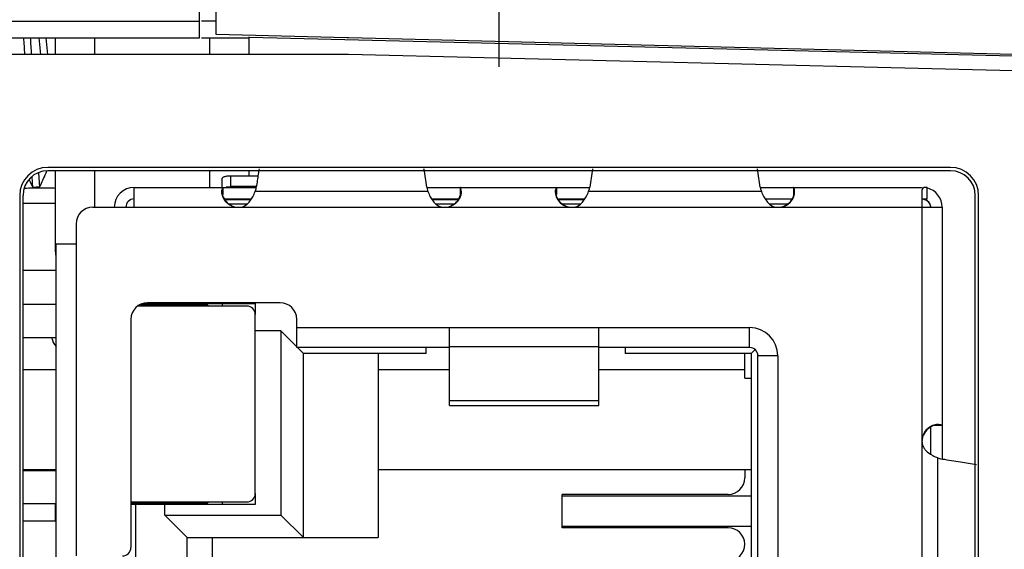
# Model space of a CAD drawing. Header units: inches. Extents: x 0 to 34, y 0 to 22.
# Tile 43 of 121: x 17.925 to 18.519, y 10.559 to 10.878. Entities that reach past the tile are written whole.
import ezdxf

# ---------------------------------------------------------------- set-up
doc = ezdxf.new("R2010")
doc.units = ezdxf.units.IN
doc.header["$LTSCALE"] = 1.87
doc.header["$MEASUREMENT"] = 0
doc.layers.get('0').update_dxf_attribs({"linetype": 'CONTINUOUS'})
doc.layers.add('02___PRT_ALL_AXES', color=7, linetype='CONTINUOUS')
doc.layers.add('DIMENSIONS', color=7, linetype='CONTINUOUS')
doc.styles.get("Standard").update_dxf_attribs({"font": 'txt', "width": 0.8})
doc.dimstyles.new('DIMSTYLE_1', dxfattribs={"dimtxt": 0.125, "dimasz": 0.18, "dimexe": 0.125, "dimexo": 0.0625, "dimgap": 0.0625, "dimtad": 0, "dimtih": 1, "dimtoh": 1, "dimdec": 3, "dimzin": 4, "dimdsep": 46, "dimtxsty": 'STANDARD', "dimblk": '_FILLED', "dimblk1": '_FILLED', "dimblk2": '_FILLED', "dimcen": 0.09, "dimadec": 0, "dimazin": 0, "dimtp": 0.001, "dimtm": 0.001, "dimtfac": 1, "dimtdec": 3, "dimtofl": 0, "dimtmove": 0, "dimatfit": 3, "dimldrblk": '_FILLED', "dimfxl": 1, "dimtolj": 1, "dimtzin": 4, "dimarcsym": 0})

# ---------------------------------------------------------------- blocks, each defined once
blk = doc.blocks.new('_FILLED')
at = {"color": 0, "linetype": 'BYBLOCK'}
blk.add_solid([(0, 0), (-1, 0.1736), (-1, -0.1736)], dxfattribs=at)
blk = doc.blocks.new('*D20')
at = {"layer": 'DIMENSIONS', "color": 2, "linetype": 'CONTINUOUS'}
for p, q in [((18.10609, 11.27705), (19.71359, 11.27705)), ((19.58859, 11.27705), (19.58859, 10.84705)), ((19.58859, 10.16705), (19.58859, 10.40955)), ((18.56376, 10.16705), (19.71359, 10.16705))]:
    blk.add_line(p, q, dxfattribs=at)
at = {"layer": 'DIMENSIONS', "color": 2, "linetype": 'CONTINUOUS', "xscale": 0.18, "yscale": 0.18, "zscale": 0.18}
for p, rotation in [((19.58859, 11.27705), 90), ((19.58859, 10.16705), 270)]:
    blk.add_blockref('_FILLED', p, dxfattribs=dict(at, rotation=rotation))
at = {"layer": 'DIMENSIONS', "color": 2, "linetype": 'CONTINUOUS', "insert": (19.48859, 10.78455), "char_height": 0.125, "width": 0.7, "attachment_point": 2, "line_spacing_factor": 0.9}
blk.add_mtext('1.110\\P[28.19]', dxfattribs=at)
blk = doc.blocks.new('*D24')
at = {"layer": 'DIMENSIONS', "color": 2, "linetype": 'CONTINUOUS'}
for p, q in [((16.97089, 10.78177), (16.97089, 14.15205)), ((18.21426, 10.85155), (18.21426, 14.15205)), ((16.97089, 14.02705), (17.24321, 14.02705)), ((18.21426, 14.02705), (18.06821, 14.02705))]:
    blk.add_line(p, q, dxfattribs=at)
at = {"layer": 'DIMENSIONS', "color": 2, "linetype": 'CONTINUOUS', "xscale": 0.18, "yscale": 0.18, "zscale": 0.18, "rotation": 180}
blk.add_blockref('_FILLED', (16.97089, 14.02705), dxfattribs=at)
at = {"layer": 'DIMENSIONS', "color": 2, "linetype": 'CONTINUOUS', "xscale": 0.18, "yscale": 0.18, "zscale": 0.18}
blk.add_blockref('_FILLED', (18.21426, 14.02705), dxfattribs=at)
at = {"layer": 'DIMENSIONS', "color": 2, "linetype": 'CONTINUOUS', "insert": (17.55571, 14.08955), "char_height": 0.125, "width": 0.7, "attachment_point": 2, "line_spacing_factor": 0.9}
blk.add_mtext('1.243\\P[31.58]', dxfattribs=at)
blk = doc.blocks.new('*D25')
at = {"layer": 'DIMENSIONS', "color": 2, "linetype": 'CONTINUOUS'}
for p, q in [((18.21426, 10.85155), (18.21426, 11.90205)), ((19.08859, 10.93955), (19.08859, 11.90205)), ((18.21426, 11.77705), (17.85426, 11.77705)), ((19.08859, 11.77705), (19.47175, 11.77705))]:
    blk.add_line(p, q, dxfattribs=at)
at = {"layer": 'DIMENSIONS', "color": 2, "linetype": 'CONTINUOUS', "xscale": 0.18, "yscale": 0.18, "zscale": 0.18}
blk.add_blockref('_FILLED', (18.21426, 11.77705), dxfattribs=at)
at = {"layer": 'DIMENSIONS', "color": 2, "linetype": 'CONTINUOUS', "xscale": 0.18, "yscale": 0.18, "zscale": 0.18, "rotation": 180}
blk.add_blockref('_FILLED', (19.08859, 11.77705), dxfattribs=at)
at = {"layer": 'DIMENSIONS', "color": 2, "linetype": 'CONTINUOUS', "insert": (19.53425, 11.83955), "char_height": 0.125, "width": 0.7, "attachment_point": 1, "line_spacing_factor": 0.9}
blk.add_mtext('.874\\P[22.21]', dxfattribs=at)
blk = doc.blocks.new('*D33')
at = {"layer": 'DIMENSIONS', "color": 2, "linetype": 'CONTINUOUS'}
for p, q in [((18.21426, 10.84955), (18.21426, 13.40205)), ((19.08859, 10.93955), (19.08859, 13.40205)), ((18.21426, 13.27705), (17.85426, 13.27705)), ((19.08859, 13.27705), (19.52609, 13.27705))]:
    blk.add_line(p, q, dxfattribs=at)
at = {"layer": 'DIMENSIONS', "color": 2, "linetype": 'CONTINUOUS', "xscale": 0.18, "yscale": 0.18, "zscale": 0.18}
blk.add_blockref('_FILLED', (18.21426, 13.27705), dxfattribs=at)
at = {"layer": 'DIMENSIONS', "color": 2, "linetype": 'CONTINUOUS', "xscale": 0.18, "yscale": 0.18, "zscale": 0.18, "rotation": 180}
blk.add_blockref('_FILLED', (19.08859, 13.27705), dxfattribs=at)
at = {"layer": 'DIMENSIONS', "color": 2, "linetype": 'CONTINUOUS', "insert": (19.58859, 13.33955), "char_height": 0.125, "width": 0.7, "attachment_point": 1, "line_spacing_factor": 0.9}
blk.add_mtext('.874\\P[22.21]', dxfattribs=at)

msp = doc.modelspace()

# ---------------------------------------------------------------- linework, layer by layer
at = {"color": 7, "linetype": 'CONTINUOUS'}
for p, q in [((18.04359, 10.86906), (18.04359, 11.27705)), ((18.03359, 10.87705), (18.03359, 11.21531)), ((18.04359, 10.87705), (18.03493, 10.87705)), ((17.27659, 10.86705), (18.03359, 10.86705)), ((17.93684, 10.8671), (17.93775, 10.85716)), ((17.94109, 10.8671), (17.942, 10.85716)), ((17.94685, 10.85705), (17.94685, 10.86705)), ((17.97054, 10.85705), (17.97054, 10.86705)), ((18.03493, 10.86705), (18.06359, 10.86705)), ((18.0399, 10.85705), (18.0399, 10.86705)), ((18.12238, 10.86709), (18.04359, 10.86906)), ((18.06359, 10.85705), (18.06359, 10.86765)), ((18.68938, 10.85211), (18.06383, 10.8674)), ((18.12372, 10.86706), (18.12238, 10.86709)), ((18.6894, 10.85291), (18.12372, 10.86706)), ((18.12347, 10.85705), (16.73635, 10.85705)), ((18.68916, 10.84305), (18.12347, 10.85705)), ((17.93656, 10.78577), (17.93729, 10.77709)), ((18.48626, 10.78905), (17.94226, 10.78905)), ((18.48626, 10.78705), (17.94226, 10.78705)), ((17.94685, 10.73827), (17.94685, 10.78705)), ((17.97054, 10.76505), (17.97054, 10.78705)), ((18.0399, 10.77705), (18.0399, 10.78705)), ((18.06359, 10.78405), (18.06359, 10.78705)), ((17.93323, 10.77703), (17.93268, 10.78333)), ((17.92526, 10.77205), (17.92526, 9.56205)), ((17.92726, 9.56205), (17.92726, 10.77205)), ((18.50126, 9.56205), (18.50126, 10.77205)), ((18.50326, 9.56205), (18.50326, 10.77205)), ((17.92726, 10.7676), (17.94685, 10.7676)), ((17.94726, 10.70655), (17.92726, 10.70655)), ((18.06226, 10.70555), (17.99658, 10.70555)), ((17.99809, 10.70655), (18.03776, 10.70655)), ((18.01776, 10.70555), (18.01776, 10.70655)), ((18.0386, 10.70605), (18.01776, 10.70605)), ((18.03776, 10.70655), (18.03776, 10.70605)), ((18.0386, 10.70605), (18.03875, 10.70555)), ((18.06726, 10.59255), (18.06726, 10.70055)), ((17.92726, 10.68655), (17.94726, 10.68655)), ((17.92726, 10.60655), (17.94726, 10.60655)), ((17.92726, 10.58655), (17.94726, 10.58655)), ((17.94685, 10.57605), (17.94685, 10.58655)), ((18.03776, 10.58655), (17.99226, 10.58655)), ((17.99326, 10.58755), (18.06226, 10.58755)), ((18.01691, 10.58705), (18.01676, 10.58755)), ((18.01691, 10.58705), (18.0386, 10.58705)), ((18.01776, 10.58655), (18.01776, 10.58705)), ((18.03776, 10.58705), (18.03776, 10.58655)), ((18.03875, 10.58755), (18.0386, 10.58705)), ((17.94726, 10.57605), (17.92726, 10.57605))]:
    msp.add_line(p, q, dxfattribs=at)
at = {"color": 6, "linetype": 'CONTINUOUS'}
for p, q in [((18.05226, 10.78405), (18.05226, 10.77748)), ((18.05226, 10.78405), (18.06905, 10.78405)), ((18.04726, 10.77705), (18.04726, 10.78231)), ((17.99426, 10.76505), (17.99426, 10.77705)), ((17.99426, 10.77705), (18.06772, 10.77705)), ((18.04714, 10.77484), (18.0472, 10.77543)), ((18.04737, 10.77632), (18.0472, 10.77543)), ((18.04773, 10.77705), (18.04737, 10.77632)), ((18.04773, 10.77705), (18.04773, 10.77265)), ((18.04978, 10.77726), (18.05226, 10.77748)), ((18.06772, 10.77748), (18.05226, 10.77748)), ((18.06717, 10.77457), (18.06772, 10.77611)), ((18.17134, 10.77457), (18.06717, 10.77457)), ((18.06772, 10.77611), (18.06787, 10.7772)), ((18.17064, 10.7772), (18.17079, 10.77611)), ((18.17079, 10.77705), (18.26872, 10.77705)), ((18.17079, 10.77611), (18.17134, 10.77457)), ((18.19078, 10.77705), (18.19078, 10.77265)), ((18.2482, 10.77543), (18.24814, 10.77484)), ((18.24837, 10.77632), (18.2482, 10.77543)), ((18.24873, 10.77705), (18.24837, 10.77632)), ((18.24873, 10.77705), (18.24873, 10.77265)), ((18.26817, 10.77457), (18.26872, 10.77611)), ((18.37234, 10.77457), (18.26817, 10.77457)), ((18.26872, 10.77611), (18.26887, 10.7772)), ((18.37164, 10.7772), (18.37179, 10.77611)), ((18.37179, 10.77705), (18.46926, 10.77705)), ((18.37179, 10.77611), (18.37234, 10.77457)), ((18.39178, 10.77705), (18.39178, 10.77265)), ((18.39237, 10.77484), (18.39231, 10.77543)), ((18.46957, 10.77647), (18.46926, 10.77558)), ((18.46926, 9.55851), (18.46926, 10.77558)), ((18.47226, 10.77005), (18.47226, 10.77705)), ((18.04884, 10.77005), (18.06488, 10.77005)), ((18.04902, 10.76976), (18.06469, 10.76976)), ((18.05162, 10.76705), (18.06228, 10.76705)), ((18.06083, 10.76585), (18.06239, 10.76693)), ((18.06239, 10.76693), (18.06359, 10.76813)), ((18.06359, 10.76813), (18.06499, 10.77004)), ((18.06499, 10.77004), (18.06577, 10.77138)), ((18.17274, 10.77138), (18.17352, 10.77004)), ((18.17352, 10.77004), (18.17492, 10.76813)), ((18.17363, 10.77005), (18.18967, 10.77005)), ((18.17382, 10.76976), (18.18949, 10.76976)), ((18.17492, 10.76813), (18.17612, 10.76693)), ((18.17612, 10.76693), (18.17769, 10.76585)), ((18.17624, 10.76705), (18.18689, 10.76705)), ((18.24984, 10.77005), (18.26588, 10.77005)), ((18.25002, 10.76976), (18.26569, 10.76976)), ((18.25262, 10.76705), (18.26328, 10.76705)), ((18.26183, 10.76585), (18.26339, 10.76693)), ((18.26339, 10.76693), (18.26459, 10.76813)), ((18.26459, 10.76813), (18.26599, 10.77004)), ((18.26599, 10.77004), (18.26677, 10.77138)), ((18.37374, 10.77138), (18.37452, 10.77004)), ((18.37452, 10.77004), (18.37592, 10.76813)), ((18.37463, 10.77005), (18.39067, 10.77005)), ((18.37592, 10.76813), (18.37712, 10.76693)), ((18.37712, 10.76693), (18.37869, 10.76585)), ((18.37724, 10.76705), (18.38789, 10.76705)), ((18.4695, 10.77005), (18.47226, 10.77005)), ((17.96926, 10.76505), (18.48126, 10.76505)), ((18.48126, 10.76505), (18.48126, 10.61358)), ((17.95926, 10.75505), (17.95926, 10.55505)), ((17.94726, 10.47205), (17.94726, 10.74305)), ((17.94726, 10.74305), (17.95926, 10.74305)), ((17.94726, 10.72705), (17.92726, 10.72705)), ((17.99972, 10.70705), (18.06726, 10.70705)), ((18.08226, 10.70755), (18.00226, 10.70755)), ((18.04726, 10.70705), (18.04726, 10.70555)), ((18.06526, 10.70755), (18.06526, 10.70705)), ((18.06626, 10.70705), (18.06576, 10.70755)), ((18.06726, 10.70705), (18.06726, 10.70055)), ((17.99226, 10.69755), (17.99226, 10.56005)), ((18.09226, 10.68055), (18.09226, 10.69755)), ((18.08276, 10.69054), (18.06726, 10.69054)), ((18.08276, 10.69054), (18.08276, 10.57954)), ((18.09226, 10.68105), (18.08276, 10.69054)), ((18.09226, 10.69255), (18.36526, 10.69255)), ((18.18426, 10.64564), (18.18426, 10.69255)), ((18.27426, 10.64564), (18.27426, 10.69255)), ((18.36526, 10.68055), (18.36526, 10.69255)), ((18.18426, 10.68055), (18.09226, 10.68055)), ((18.09626, 10.67705), (18.09276, 10.68055)), ((18.09626, 10.56605), (18.09626, 10.67705)), ((18.17026, 10.67705), (18.09626, 10.67705)), ((18.14126, 10.67705), (18.14126, 10.56605)), ((18.17026, 10.67705), (18.17026, 10.68055)), ((18.27426, 10.68095), (18.18426, 10.68095)), ((18.36526, 10.68055), (18.27426, 10.68055)), ((18.29026, 10.68055), (18.29026, 10.67705)), ((18.36626, 10.67705), (18.29026, 10.67705)), ((18.36226, 10.66205), (18.36226, 10.67705)), ((18.36842, 10.67921), (18.36626, 10.67705)), ((18.36626, 10.67705), (18.36626, 10.20705)), ((18.37026, 10.20855), (18.37026, 10.67555)), ((18.38226, 10.67555), (18.37026, 10.67555)), ((18.38226, 10.67555), (18.38226, 10.20855)), ((17.94726, 10.66705), (17.92726, 10.66705)), ((18.18426, 10.66705), (18.14126, 10.66705)), ((18.36226, 10.66705), (18.27426, 10.66705)), ((18.36226, 10.66205), (18.36626, 10.66205)), ((18.18426, 10.6486), (18.27426, 10.6486)), ((18.18426, 10.64564), (18.27426, 10.64564)), ((18.47426, 10.63246), (18.47426, 10.61642)), ((18.48126, 10.63357), (18.47686, 10.63357)), ((18.47964, 10.6341), (18.47905, 10.63416)), ((18.48053, 10.63393), (18.47964, 10.6341)), ((18.48126, 10.63357), (18.48053, 10.63393)), ((18.47234, 10.61771), (18.47425, 10.61631)), ((18.47425, 10.61631), (18.47559, 10.61553)), ((18.47878, 10.50996), (18.47878, 10.61413)), ((18.47878, 10.61413), (18.48032, 10.61358)), ((18.48032, 10.61358), (18.48141, 10.61343)), ((17.92726, 10.60705), (17.94726, 10.60705)), ((18.14126, 10.60705), (18.36626, 10.60705)), ((18.36226, 10.60705), (18.36226, 10.60205)), ((18.06726, 10.59255), (18.06726, 10.58605)), ((18.25226, 10.57205), (18.25226, 10.59205)), ((18.35226, 10.59205), (18.25226, 10.59205)), ((18.36626, 10.59105), (18.25226, 10.59105)), ((18.06726, 10.58605), (17.99226, 10.58605)), ((17.99526, 10.55305), (17.99526, 10.58605)), ((18.01276, 10.57954), (18.01276, 10.58605)), ((18.04726, 10.58755), (18.04726, 10.58605)), ((18.02626, 10.56605), (18.01276, 10.57954)), ((18.01276, 10.57954), (18.08276, 10.57954)), ((18.08276, 10.57954), (18.09626, 10.56605)), ((18.25226, 10.57305), (18.36626, 10.57305)), ((18.35226, 10.57205), (18.25226, 10.57205)), ((18.02626, 10.52205), (18.02626, 10.56605)), ((18.02626, 10.56605), (18.14126, 10.56605)), ((18.04126, 10.56605), (18.04126, 10.50705))]:
    msp.add_line(p, q, dxfattribs=at)
at = {"color": 7, "linetype": 'CONTINUOUS'}
for centre, radius, start, end in [((16.90946, 10.79462), 1.02084, 3.51241, 4.07423), ((17.03617, 10.80275), 0.89793, 3.47471, 4.1157), ((17.94226, 10.77205), 0.017, 90, 180), ((17.94226, 10.77205), 0.015, 90, 180), ((17.66574, 10.90331), 0.29944, 336.16422, 337.1266), ((18.48626, 10.77205), 0.017, 0, 90), ((18.48626, 10.77205), 0.015, 0, 90), ((18.84491, 11.2534), 1.02863, 207.30551, 207.58749), ((17.55149, 10.95425), 0.42453, 335.33452, 335.56597), ((17.59938, 10.93256), 0.37196, 335.55791, 336.17436), ((17.93803, 10.57346), 0.20316, 90.00667, 92.80147), ((17.93801, 10.57693), 0.20016, 90.20472, 91.36761), ((17.93798, 10.57372), 0.20291, 87.4937, 89.99435), ((18.46926, 10.76505), 0.005, 0, 87.13814), ((17.97185, 10.73827), 0.025, 180, 185.0105), ((18.06226, 10.70055), 0.005, 0, 90), ((18.06226, 10.59255), 0.005, 270, 360), ((17.99326, 10.59255), 0.005, 257.52279, 270)]:
    msp.add_arc(centre, radius, start, end, dxfattribs=at)
at = {"color": 6, "linetype": 'CONTINUOUS'}
for centre, radius, start, end in [((18.71288, 10.68412), 0.65169, 171.095, 171.78854), ((18.58566, 10.70383), 0.52295, 170.72183, 171.07148), ((17.59831, 10.69507), 0.57819, 8.16626, 9.26411), ((18.88168, 10.68886), 0.61915, 170.7721, 171.79742), ((17.79931, 10.69507), 0.57819, 8.16626, 9.26411), ((17.99426, 10.76505), 0.012, 90, 180), ((18.0445, 10.78261), 0.02405, 332.14911, 340.46446), ((18.19412, 10.78266), 0.02417, 199.55587, 207.83067), ((18.18118, 10.77506), 0.01006, 339.23249, 1.94009), ((18.18462, 10.77442), 0.00677, 3.53528, 8.53201), ((18.2455, 10.78261), 0.02405, 332.14911, 340.46446), ((18.39512, 10.78266), 0.02417, 199.55587, 207.83067), ((18.38218, 10.77506), 0.01006, 339.23237, 1.94022), ((18.46926, 10.76505), 0.012, 0, 75.80765), ((17.99426, 10.76505), 0.005, 90, 180), ((18.05724, 10.77504), 0.00997, 200.82361, 210.76099), ((18.05731, 10.77508), 0.01005, 210.7559, 218.61393), ((18.05725, 10.77504), 0.00998, 218.62684, 234.86538), ((18.05728, 10.77506), 0.01001, 234.8094, 247.14986), ((18.18123, 10.77506), 0.01001, 292.82046, 305.19256), ((18.18126, 10.77504), 0.00998, 305.13652, 321.38309), ((18.18121, 10.77508), 0.01005, 321.39546, 329.24501), ((18.18128, 10.77504), 0.00996, 329.23973, 339.15243), ((18.25824, 10.77504), 0.00997, 200.82366, 210.76098), ((18.25831, 10.77508), 0.01005, 210.75589, 218.61391), ((18.25825, 10.77504), 0.00998, 218.62682, 234.86538), ((18.25828, 10.77506), 0.01001, 234.8094, 247.14986), ((18.38223, 10.77506), 0.01001, 292.82046, 305.19255), ((18.38226, 10.77504), 0.00998, 305.13651, 321.38308), ((18.38221, 10.77508), 0.01005, 321.39546, 329.24502), ((18.38228, 10.77504), 0.00996, 329.23974, 339.15238), ((17.96926, 10.75505), 0.01, 90, 180), ((18.05695, 10.77512), 0.01008, 247.81973, 259.80997), ((18.05694, 10.77499), 0.00994, 259.73643, 269.97796), ((18.18157, 10.77506), 0.01002, 270.05845, 280.42395), ((18.18156, 10.77512), 0.01008, 280.38569, 292.09356), ((18.25795, 10.77512), 0.01007, 247.91175, 259.36229), ((18.25794, 10.77506), 0.01001, 259.32482, 269.93963), ((18.38257, 10.775), 0.00995, 270.02356, 280.91454), ((18.38257, 10.77511), 0.01007, 280.83985, 292.00721), ((18.00226, 10.69755), 0.01, 90, 180), ((18.08226, 10.69755), 0.01, 0, 90), ((18.36526, 10.67555), 0.017, 0, 90), ((17.95626, 10.68905), 0.012, 192.06479, 220.89168), ((18.36526, 10.67555), 0.005, 0, 90), ((18.47929, 10.62401), 0.01003, 128.66442, 157.13852), ((18.47929, 10.624), 0.01005, 120.75662, 128.61462), ((18.47925, 10.62407), 0.00996, 110.81401, 120.7621), ((18.47927, 10.62396), 0.01007, 88.06841, 110.72852), ((18.47927, 10.62436), 0.01001, 169.3079, 179.9395), ((18.47933, 10.62435), 0.01007, 157.91856, 169.34533), ((18.48682, 10.6368), 0.02405, 242.14924, 250.4644), ((18.35226, 10.60205), 0.01, 270, 360), ((18.35226, 10.56205), 0.01, 270, 90), ((17.98726, 10.56005), 0.005, 270, 360)]:
    msp.add_arc(centre, radius, start, end, dxfattribs=at)
for points, knots in [([(18.04726, 10.78231), (18.04726, 10.78237), (18.04728, 10.78249), (18.04739, 10.78274), (18.0476, 10.78296), (18.04786, 10.78315), (18.04821, 10.78335), (18.04875, 10.78356), (18.04949, 10.78377), (18.05033, 10.78393), (18.05127, 10.78402), (18.05192, 10.78404), (18.05226, 10.78405)], [0, 0, 0, 0, 0.032764, 0.066439, 0.143123, 0.189032, 0.240492, 0.359387, 0.497568, 0.651542, 0.818533, 1, 1, 1, 1]), ([(18.04898, 10.769), (18.04862, 10.76948), (18.04802, 10.77049), (18.04742, 10.77205), (18.04713, 10.77351), (18.04711, 10.77442), (18.04714, 10.77484)], [0, 0, 0, 0, 0.29173, 0.56219, 0.799715, 1, 1, 1, 1]), ([(18.04792, 10.7715), (18.04768, 10.77212), (18.04734, 10.77341), (18.04725, 10.77474), (18.04727, 10.7754)], [0, 0, 0, 0, 0.501028, 1, 1, 1, 1]), ([(18.19137, 10.77484), (18.1914, 10.77442), (18.19138, 10.7735), (18.19109, 10.77204), (18.19049, 10.77047), (18.18987, 10.76946), (18.18951, 10.76897)], [0, 0, 0, 0, 0.200207, 0.437746, 0.708273, 1, 1, 1, 1]), ([(18.19131, 10.77543), (18.19129, 10.77555), (18.19125, 10.77578), (18.19119, 10.77611), (18.19112, 10.77639), (18.19106, 10.77662), (18.191, 10.7768), (18.19092, 10.77695), (18.19084, 10.77705), (18.19078, 10.77705)], [0, 0, 0, 0, 0.216444, 0.407069, 0.571027, 0.707805, 0.817491, 0.900809, 1, 1, 1, 1]), ([(18.24814, 10.77484), (18.24811, 10.77443), (18.24813, 10.77351), (18.24842, 10.77205), (18.24902, 10.77048), (18.24963, 10.76947), (18.25, 10.76898)], [0, 0, 0, 0, 0.200151, 0.437664, 0.708201, 1, 1, 1, 1]), ([(18.24892, 10.7715), (18.24868, 10.77212), (18.24834, 10.77341), (18.24825, 10.77474), (18.24827, 10.7754)], [0, 0, 0, 0, 0.501028, 1, 1, 1, 1]), ([(18.3905, 10.76897), (18.39087, 10.76946), (18.39148, 10.77047), (18.39209, 10.77204), (18.39237, 10.77351), (18.3924, 10.77443), (18.39237, 10.77484)], [0, 0, 0, 0, 0.291775, 0.562356, 0.799906, 1, 1, 1, 1]), ([(18.39231, 10.77543), (18.39229, 10.77555), (18.39225, 10.77578), (18.39219, 10.77611), (18.39212, 10.77639), (18.39206, 10.77662), (18.392, 10.7768), (18.39192, 10.77695), (18.39184, 10.77705), (18.39178, 10.77705)], [0, 0, 0, 0, 0.216444, 0.407069, 0.571027, 0.707805, 0.817491, 0.900809, 1, 1, 1, 1]), ([(18.47226, 10.77705), (18.47196, 10.77705), (18.4714, 10.77704), (18.47074, 10.77697), (18.47028, 10.77687), (18.46993, 10.77674), (18.46969, 10.77659), (18.46957, 10.77647)], [0, 0, 0, 0, 0.320312, 0.594155, 0.712025, 0.817822, 1, 1, 1, 1]), ([(18.05314, 10.76579), (18.05273, 10.76596), (18.05192, 10.76636), (18.05045, 10.76735), (18.04951, 10.7683), (18.04898, 10.769)], [0, 0, 0, 0, 0.253265, 0.505799, 1, 1, 1, 1]), ([(18.18951, 10.76897), (18.18898, 10.76828), (18.18804, 10.76733), (18.18657, 10.76635), (18.18577, 10.76595), (18.18535, 10.76579)], [0, 0, 0, 0, 0.494298, 0.746789, 1, 1, 1, 1]), ([(18.25, 10.76898), (18.25052, 10.76828), (18.25147, 10.76733), (18.25294, 10.76635), (18.25375, 10.76595), (18.25416, 10.76578)], [0, 0, 0, 0, 0.494254, 0.746776, 1, 1, 1, 1]), ([(18.38634, 10.76578), (18.38675, 10.76595), (18.38756, 10.76634), (18.38903, 10.76732), (18.38998, 10.76827), (18.3905, 10.76897)], [0, 0, 0, 0, 0.253192, 0.505708, 1, 1, 1, 1]), ([(18.05776, 10.76505), (18.05829, 10.76505), (18.05935, 10.7652), (18.06035, 10.7656), (18.06083, 10.76585)], [0, 0, 0, 0, 0.498004, 1, 1, 1, 1]), ([(18.17769, 10.76585), (18.17816, 10.7656), (18.17916, 10.7652), (18.18022, 10.76505), (18.18076, 10.76505)], [0, 0, 0, 0, 0.501997, 1, 1, 1, 1]), ([(18.25876, 10.76505), (18.25929, 10.76505), (18.26035, 10.7652), (18.26135, 10.7656), (18.26183, 10.76585)], [0, 0, 0, 0, 0.498004, 1, 1, 1, 1]), ([(18.37869, 10.76585), (18.37916, 10.7656), (18.38016, 10.7652), (18.38122, 10.76505), (18.38176, 10.76505)], [0, 0, 0, 0, 0.501997, 1, 1, 1, 1]), ([(18.47319, 10.6323), (18.47249, 10.63178), (18.47154, 10.63083), (18.47056, 10.62936), (18.47016, 10.62855), (18.46999, 10.62814)], [0, 0, 0, 0, 0.494255, 0.746777, 1, 1, 1, 1]), ([(18.47905, 10.63416), (18.47863, 10.63419), (18.47772, 10.63417), (18.47626, 10.63388), (18.47469, 10.63328), (18.47368, 10.63267), (18.47319, 10.6323)], [0, 0, 0, 0, 0.200214, 0.437751, 0.708262, 1, 1, 1, 1]), ([(18.46926, 10.62355), (18.46926, 10.62301), (18.46941, 10.62195), (18.46981, 10.62095), (18.47006, 10.62048)], [0, 0, 0, 0, 0.498003, 1, 1, 1, 1]), ([(18.47006, 10.62048), (18.47034, 10.61994), (18.47103, 10.61895), (18.47189, 10.6181), (18.47234, 10.61771)], [0, 0, 0, 0, 0.502065, 1, 1, 1, 1]), ([(18.48141, 10.61343), (18.48506, 10.6129), (18.49192, 10.61186), (18.49876, 10.61067), (18.50194, 10.61007)], [0, 0, 0, 0, 0.532659, 1, 1, 1, 1])]:
    msp.add_open_spline(points, degree=3, knots=knots, dxfattribs=at)
at = {"color": 7, "linetype": 'CONTINUOUS'}
for points, knots in [([(18.4695, 10.77004), (18.46992, 10.77001), (18.47075, 10.76986), (18.47152, 10.76952), (18.47188, 10.7693)], [0, 0, 0, 0, 0.498975, 1, 1, 1, 1]), ([(18.47188, 10.7693), (18.47224, 10.76908), (18.47292, 10.76854), (18.47343, 10.76784), (18.47363, 10.76746)], [0, 0, 0, 0, 0.499965, 1, 1, 1, 1]), ([(18.47363, 10.76746), (18.47383, 10.76709), (18.47414, 10.7663), (18.47425, 10.76546), (18.47426, 10.76505)], [0, 0, 0, 0, 0.501074, 1, 1, 1, 1])]:
    msp.add_open_spline(points, degree=3, knots=knots, dxfattribs=at)
at = {"layer": '02___PRT_ALL_AXES', "color": 7, "linetype": 'CONTINUOUS'}
for p in [(16.76859, 10.87705), (18.03359, 10.86705)]:
    msp.add_line(p, (18.03359, 10.87705), dxfattribs=at)

# ---------------------------------------------------------------- dimensions: what is measured, and where the dimension line sits
at = {"layer": 'DIMENSIONS', "color": 2, "linetype": 'CONTINUOUS'}
dim = msp.add_linear_dim(base=(18.21426, 14.02705), p1=(16.97089, 10.71927), p2=(18.21426, 10.78905), dimstyle='DIMSTYLE_1', dxfattribs=at)
dim.commit()
dim.dimension.update_dxf_attribs({"geometry": '*D24', "text_midpoint": (17.65571, 13.9333), "dimtype": 160})
for base, p1, p2, angle, picture, middle in [((18.21426, 13.27705), (19.08859, 10.87705), (18.21426, 10.78705), 180, '*D33', (19.93859, 13.1833)), ((18.21426, 11.77705), (19.08859, 10.87705), (18.21426, 10.78905), 180, '*D25', (19.88425, 11.6833)), ((19.58859, 11.27705), (18.50126, 10.16705), (18.04359, 11.27705), 90, '*D20', (19.58859, 10.6283))]:
    dim = msp.add_linear_dim(base=base, p1=p1, p2=p2, angle=angle, dimstyle='DIMSTYLE_1', dxfattribs=at)
    dim.commit()
    dim.dimension.update_dxf_attribs({"geometry": picture, "text_midpoint": middle, "dimtype": 160})

doc.saveas('drawing.dxf')
